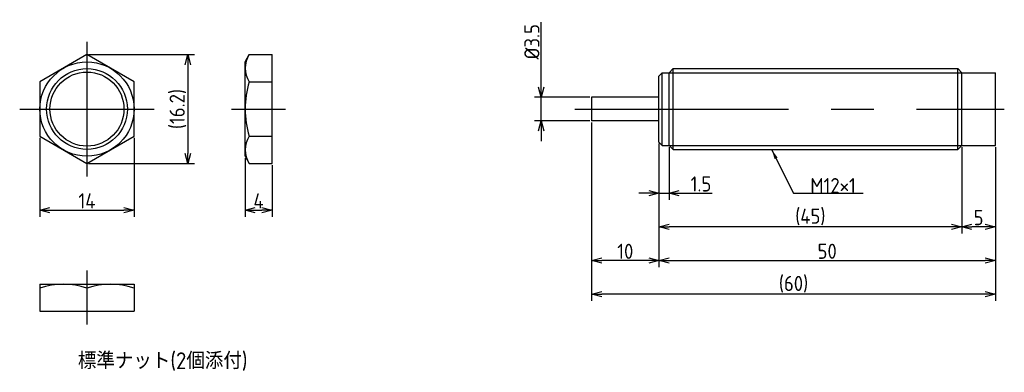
# Model space of a CAD drawing. Extents: x 138 to 284, y 131 to 183.
import ezdxf

# ---------------------------------------------------------------- set-up
doc = ezdxf.new("R2010")
doc.units = 0
doc.header["$MEASUREMENT"] = 0
doc.linetypes.add('CENTER', pattern=[50.8, 31.75, -6.35, 6.35, -6.35])
doc.layers.get('0').update_dxf_attribs({"linetype": 'CONTINUOUS'})
doc.layers.get('DEFPOINTS').update_dxf_attribs({"linetype": 'CONTINUOUS'})
doc.layers.add('図形', color=7, linetype='CONTINUOUS')
doc.layers.add('寸法_文字', color=3, linetype='CONTINUOUS')
doc.layers.get('0').off()
doc.styles.add('DIMENSION', font='isocp.shx', dxfattribs={"bigfont": 'bigfont.shx'})
doc.dimstyles.new('DXF用', dxfattribs={"dimscale": 0, "dimtxt": 4.5, "dimasz": 3, "dimexe": 2, "dimexo": 0.5, "dimgap": 0.5, "dimtad": 1, "dimdec": 3, "dimtxsty": 'DIMENSION', "dimblk": 'OPEN30', "dimcen": 2.5, "dimclrd": 3, "dimclre": 3, "dimclrt": 3, "dimazin": 3, "dimtfac": 1, "dimtdec": 3, "dimtmove": 0, "dimatfit": 3})
doc.dimstyles.new('DXF用-2', dxfattribs={"dimscale": 0, "dimtxt": 4.5, "dimasz": 3, "dimexe": 2, "dimexo": 0.5, "dimgap": 0.5, "dimtad": 1, "dimdec": 3, "dimtxsty": 'DIMENSION', "dimblk": 'OPEN30', "dimcen": 2.5, "dimclrd": 3, "dimclre": 3, "dimclrt": 3, "dimazin": 3, "dimtfac": 1, "dimtdec": 3, "dimtmove": 0, "dimatfit": 3})

# ---------------------------------------------------------------- blocks, each defined once
blk = doc.blocks.new('_OPEN30')
at = {"color": 0, "linetype": 'BYBLOCK'}
for p, q in [((-1, 0.268), (0, 0)), ((0, 0), (-1, -0.268)), ((0, 0), (-1, 0))]:
    blk.add_line(p, q, dxfattribs=at)
blk = doc.blocks.new('*D1')
at = {"layer": 'DEFPOINTS', "color": 0}
for p in [(140.5, 165.96), (154.5, 165.96), (154.5, 155)]:
    blk.add_point(p, dxfattribs=at)
at = {"layer": '寸法_文字', "color": 3}
for p, q in [((140.5, 165.71), (140.5, 154)), ((154.5, 165.71), (154.5, 154)), ((142, 155), (153, 155))]:
    blk.add_line(p, q, dxfattribs=at)
at = {"layer": '寸法_文字', "color": 3, "xscale": 1.5, "yscale": 1.5, "zscale": 1.5, "rotation": 180}
blk.add_blockref('_OPEN30', (140.5, 155), dxfattribs=at)
at = {"layer": '寸法_文字', "color": 3, "xscale": 1.5, "yscale": 1.5, "zscale": 1.5}
blk.add_blockref('_OPEN30', (154.5, 155), dxfattribs=at)
at = {"layer": '寸法_文字', "color": 3, "insert": (147.5, 156.37), "char_height": 2.25, "attachment_point": 5, "style": 'DIMENSION'}
blk.add_mtext('14', dxfattribs=at)
blk = doc.blocks.new('*D2')
at = {"layer": 'DEFPOINTS', "color": 0}
for p in [(147.5, 178.08), (147.5, 161.92), (162.5, 161.92)]:
    blk.add_point(p, dxfattribs=at)
at = {"layer": '寸法_文字', "color": 3}
for p, q in [((147.75, 178.08), (163.5, 178.08)), ((162.5, 176.58), (162.5, 163.42)), ((147.75, 161.92), (163.5, 161.92))]:
    blk.add_line(p, q, dxfattribs=at)
at = {"layer": '寸法_文字', "color": 3, "xscale": 1.5, "yscale": 1.5, "zscale": 1.5}
for p, rotation in [((162.5, 178.08), 90), ((162.5, 161.92), 270)]:
    blk.add_blockref('_OPEN30', p, dxfattribs=dict(at, rotation=rotation))
at = {"layer": '寸法_文字', "color": 3, "insert": (161.01, 170), "char_height": 2.25, "attachment_point": 5, "rotation": 90, "style": 'DIMENSION'}
blk.add_mtext('(16.2)', dxfattribs=at)
blk = doc.blocks.new('*D3')
at = {"layer": 'DEFPOINTS', "color": 0}
for p in [(171, 162.96), (175, 161.92), (175, 155)]:
    blk.add_point(p, dxfattribs=at)
at = {"layer": '寸法_文字', "color": 3}
for p, q in [((171, 162.71), (171, 154)), ((175, 161.67), (175, 154)), ((172.5, 155), (173.5, 155))]:
    blk.add_line(p, q, dxfattribs=at)
at = {"layer": '寸法_文字', "color": 3, "xscale": 1.5, "yscale": 1.5, "zscale": 1.5, "rotation": 180}
blk.add_blockref('_OPEN30', (171, 155), dxfattribs=at)
at = {"layer": '寸法_文字', "color": 3, "xscale": 1.5, "yscale": 1.5, "zscale": 1.5}
blk.add_blockref('_OPEN30', (175, 155), dxfattribs=at)
at = {"layer": '寸法_文字', "color": 3, "insert": (173, 156.37), "char_height": 2.25, "attachment_point": 5, "style": 'DIMENSION'}
blk.add_mtext('4', dxfattribs=at)
blk = doc.blocks.new('*D5')
at = {"layer": 'DEFPOINTS', "color": 0}
for p in [(215, 171.75), (222.5, 171.75), (222.5, 168.25)]:
    blk.add_point(p, dxfattribs=at)
at = {"layer": '寸法_文字', "color": 3}
for p, q in [((215, 173.25), (215, 182.88)), ((222.25, 171.75), (214, 171.75)), ((215, 168.25), (215, 171.75)), ((222.25, 168.25), (214, 168.25)), ((215, 166.75), (215, 165.25))]:
    blk.add_line(p, q, dxfattribs=at)
at = {"layer": '寸法_文字', "color": 3, "xscale": 1.5, "yscale": 1.5, "zscale": 1.5}
for p, rotation in [((215, 171.75), 270), ((215, 168.25), 90)]:
    blk.add_blockref('_OPEN30', p, dxfattribs=dict(at, rotation=rotation))
at = {"layer": '寸法_文字', "color": 3, "insert": (213.62, 180), "char_height": 2.25, "attachment_point": 5, "rotation": 90, "style": 'DIMENSION'}
blk.add_mtext('%%c3.5', dxfattribs=at)
blk = doc.blocks.new('*D6')
at = {"layer": 'DEFPOINTS', "color": 0}
for p in [(277.5, 164.6), (282.5, 164.6), (277.5, 152.5)]:
    blk.add_point(p, dxfattribs=at)
at = {"layer": '寸法_文字', "color": 3}
for p, q in [((277.5, 164.35), (277.5, 151.5)), ((282.5, 164.35), (282.5, 151.5)), ((281, 152.5), (279, 152.5))]:
    blk.add_line(p, q, dxfattribs=at)
at = {"layer": '寸法_文字', "color": 3, "xscale": 1.5, "yscale": 1.5, "zscale": 1.5, "rotation": 180}
blk.add_blockref('_OPEN30', (277.5, 152.5), dxfattribs=at)
at = {"layer": '寸法_文字', "color": 3, "xscale": 1.5, "yscale": 1.5, "zscale": 1.5}
blk.add_blockref('_OPEN30', (282.5, 152.5), dxfattribs=at)
at = {"layer": '寸法_文字', "color": 3, "insert": (280, 153.875), "char_height": 2.25, "attachment_point": 5, "style": 'DIMENSION'}
blk.add_mtext('5', dxfattribs=at)
blk = doc.blocks.new('*D7')
at = {"layer": 'DEFPOINTS', "color": 0}
for p in [(232.5, 165.1), (277.5, 164.6), (232.5, 152.5)]:
    blk.add_point(p, dxfattribs=at)
at = {"layer": '寸法_文字', "color": 3}
for p, q in [((232.5, 164.85), (232.5, 151.5)), ((277.5, 164.35), (277.5, 151.5)), ((276, 152.5), (234, 152.5))]:
    blk.add_line(p, q, dxfattribs=at)
at = {"layer": '寸法_文字', "color": 3, "xscale": 1.5, "yscale": 1.5, "zscale": 1.5, "rotation": 180}
blk.add_blockref('_OPEN30', (232.5, 152.5), dxfattribs=at)
at = {"layer": '寸法_文字', "color": 3, "xscale": 1.5, "yscale": 1.5, "zscale": 1.5}
blk.add_blockref('_OPEN30', (277.5, 152.5), dxfattribs=at)
at = {"layer": '寸法_文字', "color": 3, "insert": (255, 153.9875), "char_height": 2.25, "attachment_point": 5, "style": 'DIMENSION'}
blk.add_mtext('(45)', dxfattribs=at)
blk = doc.blocks.new('*D8')
at = {"layer": 'DEFPOINTS', "color": 0}
for p in [(232.5, 165.1), (234, 164.6), (234, 157.5)]:
    blk.add_point(p, dxfattribs=at)
at = {"layer": '寸法_文字', "color": 3}
for p, q in [((232.5, 164.85), (232.5, 156.5)), ((234, 164.35), (234, 156.5)), ((231, 157.5), (229.5, 157.5)), ((232.5, 157.5), (234, 157.5)), ((235.5, 157.5), (240.4, 157.5))]:
    blk.add_line(p, q, dxfattribs=at)
at = {"layer": '寸法_文字', "color": 3, "xscale": 1.5, "yscale": 1.5, "zscale": 1.5}
blk.add_blockref('_OPEN30', (232.5, 157.5), dxfattribs=at)
at = {"layer": '寸法_文字', "color": 3, "xscale": 1.5, "yscale": 1.5, "zscale": 1.5, "rotation": 180}
blk.add_blockref('_OPEN30', (234, 157.5), dxfattribs=at)
at = {"layer": '寸法_文字', "color": 3, "insert": (238.75, 158.88), "char_height": 2.25, "attachment_point": 5, "style": 'DIMENSION'}
blk.add_mtext('1.5', dxfattribs=at)
blk = doc.blocks.new('*D9')
at = {"layer": 'DEFPOINTS', "color": 0}
for p in [(222.5, 168.25), (232.5, 165.1), (222.5, 147.5)]:
    blk.add_point(p, dxfattribs=at)
at = {"layer": '寸法_文字', "color": 3}
for p, q in [((222.5, 168), (222.5, 146.5)), ((232.5, 164.85), (232.5, 146.5)), ((231, 147.5), (224, 147.5))]:
    blk.add_line(p, q, dxfattribs=at)
at = {"layer": '寸法_文字', "color": 3, "xscale": 1.5, "yscale": 1.5, "zscale": 1.5, "rotation": 180}
blk.add_blockref('_OPEN30', (222.5, 147.5), dxfattribs=at)
at = {"layer": '寸法_文字', "color": 3, "xscale": 1.5, "yscale": 1.5, "zscale": 1.5}
blk.add_blockref('_OPEN30', (232.5, 147.5), dxfattribs=at)
at = {"layer": '寸法_文字', "color": 3, "insert": (227.5, 148.875), "char_height": 2.25, "attachment_point": 5, "style": 'DIMENSION'}
blk.add_mtext('10', dxfattribs=at)
blk = doc.blocks.new('*D11')
at = {"layer": 'DEFPOINTS', "color": 0}
for p in [(232.5, 165.15), (282.5, 164.6), (282.5, 147.5)]:
    blk.add_point(p, dxfattribs=at)
at = {"layer": '寸法_文字', "color": 3}
for p, q in [((232.5, 164.9), (232.5, 146.5)), ((282.5, 164.35), (282.5, 146.5)), ((234, 147.5), (281, 147.5))]:
    blk.add_line(p, q, dxfattribs=at)
at = {"layer": '寸法_文字', "color": 3, "xscale": 1.5, "yscale": 1.5, "zscale": 1.5, "rotation": 180}
blk.add_blockref('_OPEN30', (232.5, 147.5), dxfattribs=at)
at = {"layer": '寸法_文字', "color": 3, "xscale": 1.5, "yscale": 1.5, "zscale": 1.5}
blk.add_blockref('_OPEN30', (282.5, 147.5), dxfattribs=at)
at = {"layer": '寸法_文字', "color": 3, "insert": (257.5, 148.88), "char_height": 2.25, "attachment_point": 5, "style": 'DIMENSION'}
blk.add_mtext('50', dxfattribs=at)
blk = doc.blocks.new('*D12')
at = {"layer": 'DEFPOINTS', "color": 0}
for p in [(222.5, 168.25), (282.5, 164.6), (222.5, 142.5)]:
    blk.add_point(p, dxfattribs=at)
at = {"layer": '寸法_文字', "color": 3}
for p, q in [((222.5, 168), (222.5, 141.5)), ((282.5, 164.35), (282.5, 141.5)), ((281, 142.5), (224, 142.5))]:
    blk.add_line(p, q, dxfattribs=at)
at = {"layer": '寸法_文字', "color": 3, "xscale": 1.5, "yscale": 1.5, "zscale": 1.5, "rotation": 180}
blk.add_blockref('_OPEN30', (222.5, 142.5), dxfattribs=at)
at = {"layer": '寸法_文字', "color": 3, "xscale": 1.5, "yscale": 1.5, "zscale": 1.5}
blk.add_blockref('_OPEN30', (282.5, 142.5), dxfattribs=at)
at = {"layer": '寸法_文字', "color": 3, "insert": (252.5, 143.9875), "char_height": 2.25, "attachment_point": 5, "style": 'DIMENSION'}
blk.add_mtext('(60)', dxfattribs=at)

msp = doc.modelspace()

# ---------------------------------------------------------------- linework, layer by layer
at = {"layer": '図形', "color": 3, "linetype": 'CENTER'}
for p, q in [((147.5, 180), (147.5, 160)), ((137.5, 170), (157.5, 170)), ((169, 170), (177, 170)), ((220, 170), (283.8259, 170)), ((147.5, 146), (147.5, 138))]:
    msp.add_line(p, q, dxfattribs=at)
at = {"layer": '図形'}
for p, q in [((147.5, 178.0829), (140.5, 174.0415)), ((154.5, 174.0415), (147.5, 178.0829)), ((171, 177), (171.6252, 178.0829)), ((171.6252, 178.0829), (175, 178.0829)), ((175, 161.9171), (175, 178.0829)), ((171, 163), (171, 177)), ((234, 175.4), (234.6, 176)), ((234.6, 176), (276.9, 176)), ((234.6, 164), (234.6, 176)), ((276.9, 164), (276.9, 176)), ((277.5, 175.4), (276.9, 176)), ((233, 175.4), (232.5, 174.9)), ((232.5, 165.1), (232.5, 174.9)), ((233, 164.6), (233, 175.4)), ((233, 175.4), (234, 175.4)), ((234, 164.6), (234, 175.4)), ((277.5, 175.4), (282.5, 175.4)), ((277.5, 164.6), (277.5, 175.4)), ((282.5, 164.6), (282.5, 175.4)), ((140.5, 174.0415), (140.5, 165.9585)), ((154.5, 165.9585), (154.5, 174.0415)), ((171.6252, 174.0415), (175, 174.0415)), ((232.5, 171.75), (222.5, 171.75)), ((222.5, 171.75), (222.5, 168.25)), ((232.5, 168.25), (222.5, 168.25)), ((140.5, 165.9585), (147.5, 161.9171)), ((147.5, 161.9171), (154.5, 165.9585)), ((171.6252, 165.9585), (175, 165.9585)), ((233, 164.6), (232.5, 165.1)), ((233, 164.6), (234, 164.6)), ((234, 164.6), (234.6, 164)), ((234.6, 164), (276.9, 164)), ((277.5, 164.6), (276.9, 164)), ((277.5, 164.6), (282.5, 164.6)), ((171, 163), (171.6252, 161.9171)), ((171.6252, 161.9171), (175, 161.9171)), ((140.5, 144), (154.5, 144)), ((140.5, 144), (140.5, 140)), ((154.5, 144), (154.5, 140)), ((147.5, 143.3748), (147.5, 140)), ((140.5, 140), (154.5, 140))]:
    msp.add_line(p, q, dxfattribs=at)
at = {"layer": '図形', "color": 3}
for p, q in [((234, 175.4), (277.5, 175.4)), ((234, 164.6), (277.5, 164.6))]:
    msp.add_line(p, q, dxfattribs=at)
at = {"layer": '図形'}
for radius in [7, 5.5]:
    msp.add_circle((147.5, 170), radius, dxfattribs=at)
at = {"layer": '図形', "color": 3}
msp.add_circle((147.5, 170), 6, dxfattribs=at)
at = {"layer": '図形'}
for centre, radius, start, end in [((174.5782, 176.0622), 3.5782, 145.615751, 214.384248), ((184.3748, 170), 13.3748, 162.412046, 197.587954), ((174.5782, 163.9378), 3.5782, 145.615752, 214.384249), ((144, 133.8908), 10.1092, 69.743842, 110.256158), ((151, 133.8908), 10.1092, 69.743842, 110.256158)]:
    msp.add_arc(centre, radius, start, end, dxfattribs=at)

# ---------------------------------------------------------------- texts
at = {"layer": '寸法_文字', "insert": (255, 157.5), "char_height": 2.25, "attachment_point": 7, "style": 'DIMENSION'}
msp.add_mtext('M12×1', dxfattribs=at)
at = {"layer": '寸法_文字', "insert": (158.75, 132.5), "char_height": 2.5, "width": 36.2632, "attachment_point": 5, "style": 'DIMENSION'}
msp.add_mtext('標準ナット(2個添付)', dxfattribs=at)

# ---------------------------------------------------------------- dimensions: what is measured, and where the dimension line sits
at = {"layer": '寸法_文字'}
for base, p1, p2, text, dimstyle, override, picture, middle in [((215, 171.75), (222.5, 168.25), (222.5, 171.75), '%%c<>', 'DXF用-2', {"dimscale": 0.5, "dimse1": 0, "dimse2": 0}, '*D5', (215, 180)), ((162.5, 161.9171), (147.5, 178.0829), (147.5, 161.9171), '(<>)', 'DXF用', {"dimscale": 0.5, "dimdec": 1}, '*D2', (162.5, 170))]:
    dim = msp.add_linear_dim(base=base, p1=p1, p2=p2, angle=90, text=text, dimstyle=dimstyle, override=override, dxfattribs=at)
    dim.commit()
    dim.dimension.update_dxf_attribs({"geometry": picture, "text_midpoint": middle, "dimtype": 160})
for base, p1, p2, picture, middle in [((222.5, 147.5), (232.5, 165.1), (222.5, 168.25), '*D9', (227.5, 147.5)), ((154.5, 155), (140.5, 165.9585), (154.5, 165.9585), '*D1', (147.5, 155)), ((234, 157.5), (232.5, 165.1), (234, 164.6), '*D8', (238.75, 157.5)), ((282.5, 147.5), (232.5, 165.147), (282.5, 164.6), '*D11', (257.5, 147.5)), ((277.5, 152.5), (282.5, 164.6), (277.5, 164.6), '*D6', (280, 152.5)), ((175, 155), (171, 162.9619), (175, 161.9171), '*D3', (173, 155))]:
    dim = msp.add_linear_dim(base=base, p1=p1, p2=p2, dimstyle='DXF用', override={"dimscale": 0.5}, dxfattribs=at)
    dim.commit()
    dim.dimension.update_dxf_attribs({"geometry": picture, "text_midpoint": middle, "dimtype": 160})
for base, p1, p2, picture, middle in [((222.5, 142.5), (282.5, 164.6), (222.5, 168.25), '*D12', (252.5, 142.5)), ((232.5, 152.5), (277.5, 164.6), (232.5, 165.1), '*D7', (255, 152.5))]:
    dim = msp.add_linear_dim(base=base, p1=p1, p2=p2, text='(<>)', dimstyle='DXF用', override={"dimscale": 0.5}, dxfattribs=at)
    dim.commit()
    dim.dimension.update_dxf_attribs({"geometry": picture, "text_midpoint": middle, "dimtype": 160})

# ---------------------------------------------------------------- leaders
at = {"layer": '寸法_文字', "annotation_type": 0, "has_hookline": 1, "hookline_direction": 0, "text_width": 7.875}
msp.add_leader([(249.25, 164), (252.5, 157.5), (255, 157.5)], dimstyle='DXF用', override={"dimscale": 0.5, "dimgap": 0}, dxfattribs=at)

doc.saveas('drawing.dxf')
